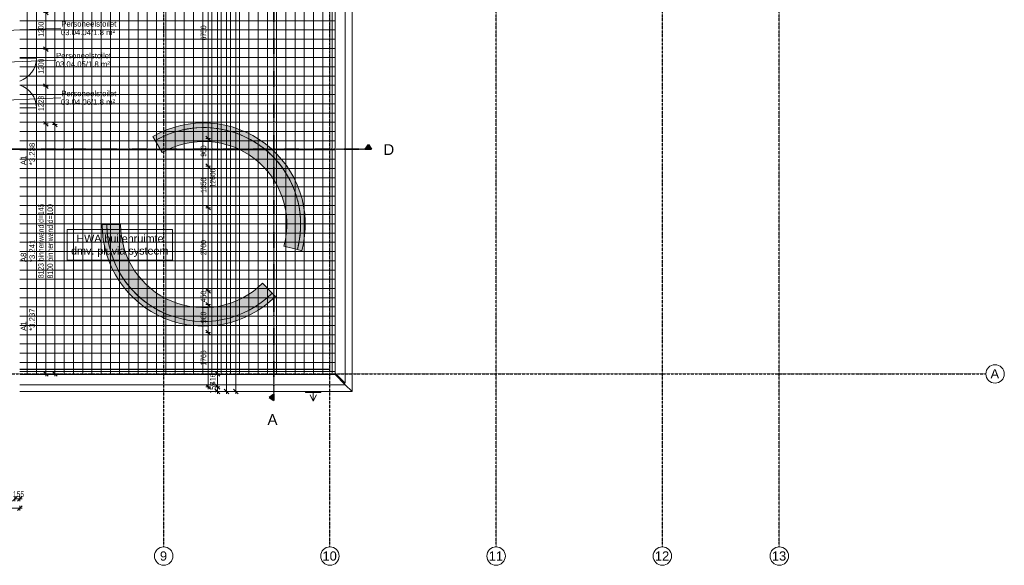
# Model space of a CAD drawing. Header units: millimetres. Extents: x -80560 to 110805, y -11020 to 52719.
# Tile 141 of 145: x 78816 to 110805, y 3783 to 21507. Entities that reach past the tile are written whole.
import ezdxf

# ---------------------------------------------------------------- set-up
doc = ezdxf.new("R2010")
doc.units = ezdxf.units.MM
doc.linetypes.add('CENTER2', pattern=[20, 8, -4, 4, -4])
doc.linetypes.add('DASHDOT2', pattern=[8, 4, -2, 0, -2])
for name, color, linetype, lineweight in [('A-ANNO-DIMS', 211, 'Continuous', 9), ('A-ANNO-DIMS-100', 211, 'Continuous', 9), ('A-AREA-IDEN', 2, 'Continuous', 9), ('A-DETL-MBND', 5, 'Continuous', 18), ('A-FLOR-HRAL', 11, 'Continuous', 18), ('A-GENM', 13, 'Continuous', 18), ('A-GLAZ-IDEN', 152, 'Continuous', 18), ('A-WALL', 113, 'Continuous', 35), ('G-ANNO-SYMB', 111, 'Continuous', 9), ('G-ANNO-TEXT', 231, 'Continuous', 9), ('I-FURN', 30, 'Continuous', 18), ('S-GRID', 1, 'Continuous', 9), ('S-GRID-IDEN', 1, 'Continuous', 9)]:
    doc.layers.add(name, color=color, linetype=linetype, lineweight=lineweight)
doc.styles.add('Arial', font='arial.ttf', dxfattribs={"height": 180})
doc.styles.add('Arial_3', font='arial.ttf', dxfattribs={"height": 350})
doc.styles.add('Arial_4', font='arial.ttf', dxfattribs={"height": 300})
doc.styles.add('Arial_5', font='arial.ttf', dxfattribs={"width": 0.7, "height": 180})
doc.styles.add('Arial_6', font='arial.ttf', dxfattribs={"height": 250})
doc.dimstyles.new('n3o_1_8', dxfattribs={"dimscale": 304.8, "dimtxt": 183.646692, "dimasz": 0.492126, "dimexe": 0.246063, "dimexo": 0.0625, "dimgap": 0.032808, "dimtad": 1, "dimdec": 0, "dimdsep": 46, "dimtxsty": 'Arial_5', "dimblk1": 'OBLIQUE', "dimblk2": 'OBLIQUE', "dimsah": 1, "dimcen": 0.09, "dimdle": 0.246063, "dimazin": 0, "dimtfac": 1, "dimtdec": 4, "dimtix": 1, "dimtmove": 0, "dimatfit": 3, "dimfxl": 0.246063, "dimfxlon": 1, "dimtvp": 1, "dimtolj": 1, "dimtzin": 0, "dimarcsym": 2})
doc.dimstyles.new('n3o_1_8_4', dxfattribs={"dimscale": 304.8, "dimtxt": 183.646692, "dimasz": 0.492126, "dimexe": 0.246063, "dimexo": 0.0625, "dimgap": 0.032808, "dimtad": 1, "dimdec": 0, "dimdsep": 46, "dimtxsty": 'Arial_5', "dimblk1": 'OBLIQUE', "dimblk2": 'OBLIQUE', "dimsah": 1, "dimcen": 0.09, "dimdle": 0.246063, "dimazin": 0, "dimtfac": 1, "dimtdec": 4, "dimtix": 1, "dimtmove": 0, "dimatfit": 3, "dimfxl": 0.246063, "dimfxlon": 1, "dimtvp": 1, "dimtolj": 1, "dimtzin": 0, "dimarcsym": 2})

# ---------------------------------------------------------------- blocks, each defined once
blk = doc.blocks.new('82_FU_EHA_Circle bench - 82_FU_EHA_Circle bench-30219657-DO_03 derde verdieping')
at = {"layer": 'A-DETL-MBND', "transparency": 33554432}
for points in [[(-3299, 68), (-3297, -136), (-3282, -340), (-3253, -551), (-3215, -744), (-3163, -942), (-3098, -1136), (-3022, -1326), (-2934, -1510), (-2835, -1689), (-2725, -1862), (-2598, -2035), (-2474, -2184), (-2333, -2333), (-2227, -2227), (-2361, -2085), (-2486, -1935), (-2601, -1777), (-2706, -1612), (-2801, -1442), (-2885, -1265), (-2958, -1084), (-3019, -899), (-3069, -710), (-3107, -518), (-3133, -325), (-3147, -130), (-3149, 65), (-3139, 260), (-3117, 454), (-3083, 646), (-3037, 836), (-2979, 1023), (-2910, 1205), (-2830, 1383), (-2739, 1556), (-2637, 1723), (-2525, 1883), (-2404, 2036), (-2273, 2181), (-2133, 2318), (-1986, 2445), (-1830, 2564), (-1668, 2672), (-1499, 2770), (-1325, 2858), (-1145, 2935), (-961, 3000), (-773, 3054), (-583, 3096), (-390, 3126), (-195, 3144), (0, 3150), (0, 3300), (-204, 3294), (-408, 3275), (-610, 3243), (-810, 3199), (-1007, 3143), (-1200, 3074), (-1388, 2994), (-1571, 2902), (-1747, 2799), (-1918, 2686), (-2080, 2562), (-2235, 2428), (-2381, 2285), (-2518, 2133), (-2645, 1973), (-2763, 1805), (-2869, 1630), (-2965, 1449), (-3049, 1263), (-3121, 1072), (-3182, 876), (-3230, 677), (-3266, 476), (-3289, 273)], [(-3149, 65), (-3147, -136), (-3131, -340), (-3107, -518), (-3069, -710), (-3019, -899), (-2958, -1084), (-2885, -1265), (-2801, -1442), (-2706, -1612), (-2598, -1781), (-2486, -1935), (-2361, -2085), (-2227, -2227), (-1909, -1909), (-2033, -1776), (-2148, -1636), (-2253, -1487), (-2348, -1332), (-2433, -1171), (-2506, -1005), (-2568, -834), (-2618, -660), (-2657, -482), (-2683, -302), (-2697, -121), (-2699, 61), (-2689, 242), (-2667, 422), (-2632, 601), (-2586, 777), (-2528, 949), (-2458, 1117), (-2378, 1279), (-2286, 1436), (-2184, 1587), (-2073, 1730), (-1952, 1866), (-1822, 1993), (-1683, 2111), (-1538, 2219), (-1385, 2318), (-1226, 2406), (-1061, 2483), (-892, 2548), (-718, 2603), (-542, 2645), (-362, 2676), (-182, 2694), (0, 2700), (0, 3150), (-204, 3143), (-408, 3123), (-583, 3096), (-773, 3054), (-961, 3000), (-1145, 2935), (-1325, 2858), (-1499, 2770), (-1668, 2672), (-1833, 2562), (-1986, 2445), (-2133, 2318), (-2273, 2181), (-2404, 2036), (-2525, 1883), (-2637, 1723), (-2739, 1556), (-2830, 1383), (-2910, 1205), (-2979, 1023), (-3037, 836), (-3083, 646), (-3117, 454), (-3139, 260), (-3149, 68)]]:
    blk.add_hatch(color=256, dxfattribs=at).paths.add_polyline_path(points, flags=0)
at = {"layer": 'A-DETL-MBND'}
for p, q in [((0, 3300), (0, 3150)), ((0, 3150), (0, 2700)), ((-1909, -1909), (-2227, -2227)), ((-2227, -2227), (-2333, -2333))]:
    blk.add_line(p, q, dxfattribs=at)
for radius, start, end in [(3300, 90, 225), (3150, 90, 225), (3150, 100.6579, 157.5), (3150, 90, 100.6579), (2700, 90, 225), (3150, 157.5, 225)]:
    blk.add_arc((0, 0), radius, start, end, dxfattribs=at)
blk = doc.blocks.new('82_FU_EHA_Circle bench - 82_FU_EHA_Circle bench-V1-DO_03 derde verdieping')
at = {"layer": 'A-DETL-MBND', "transparency": 33554432}
for points in [[(0, 3300), (-204, 3294), (-408, 3275), (-610, 3243), (-810, 3199), (-1007, 3143), (-1200, 3074), (-1388, 2994), (-1571, 2902), (-1747, 2799), (-1918, 2686), (-2080, 2562), (-2235, 2428), (-2381, 2285), (-2518, 2133), (-2645, 1973), (-2763, 1805), (-2869, 1630), (-2965, 1449), (-3049, 1263), (-3121, 1072), (-3182, 876), (-3230, 677), (-3266, 476), (-3289, 273), (-3299, 68), (-3297, -136), (-3282, -340), (-3255, -543), (-3215, -744), (-3163, -942), (-3098, -1136), (-3022, -1326), (-2934, -1510), (-2835, -1689), (-2725, -1862), (-2604, -2027), (-2474, -2184), (-2333, -2333), (-2227, -2227), (-2361, -2085), (-2486, -1935), (-2601, -1777), (-2706, -1612), (-2801, -1442), (-2885, -1265), (-2958, -1084), (-3019, -899), (-3069, -710), (-3107, -518), (-3133, -325), (-3147, -130), (-3149, 65), (-3139, 260), (-3117, 454), (-3083, 646), (-3037, 836), (-2979, 1023), (-2910, 1205), (-2830, 1383), (-2739, 1556), (-2637, 1723), (-2525, 1883), (-2404, 2036), (-2273, 2181), (-2133, 2318), (-1986, 2445), (-1830, 2564), (-1668, 2672), (-1499, 2770), (-1325, 2858), (-1145, 2935), (-961, 3000), (-773, 3054), (-583, 3096), (-390, 3126), (-195, 3144), (0, 3150)], [(0, 3150), (-195, 3144), (-390, 3126), (-583, 3096), (-773, 3054), (-968, 2997), (-1160, 2928), (-1325, 2858), (-1499, 2770), (-1668, 2672), (-1830, 2564), (-1986, 2445), (-2133, 2318), (-2273, 2181), (-2404, 2036), (-2525, 1883), (-2637, 1723), (-2739, 1556), (-2830, 1383), (-2910, 1205), (-2979, 1023), (-3037, 836), (-3083, 646), (-3117, 454), (-3139, 260), (-3149, 65), (-3147, -130), (-3133, -325), (-3107, -518), (-3069, -710), (-3018, -903), (-2953, -1097), (-2885, -1265), (-2801, -1442), (-2706, -1612), (-2601, -1777), (-2486, -1935), (-2361, -2085), (-2227, -2227), (-1909, -1909), (-2033, -1776), (-2148, -1636), (-2253, -1487), (-2348, -1332), (-2433, -1171), (-2506, -1005), (-2568, -834), (-2618, -660), (-2657, -482), (-2683, -302), (-2697, -121), (-2699, 61), (-2689, 242), (-2667, 422), (-2632, 601), (-2586, 777), (-2528, 949), (-2452, 1130), (-2378, 1279), (-2286, 1436), (-2184, 1587), (-2073, 1730), (-1951, 1867), (-1822, 1993), (-1683, 2111), (-1538, 2219), (-1379, 2321), (-1226, 2406), (-1061, 2483), (-892, 2548), (-718, 2603), (-542, 2645), (-362, 2676), (-182, 2694), (0, 2700)]]:
    blk.add_hatch(color=256, dxfattribs=at).paths.add_polyline_path(points, flags=0)
at = {"layer": 'A-DETL-MBND'}
for p, q in [((0, 3300), (0, 3150)), ((0, 3150), (0, 2700)), ((-1909, -1909), (-2227, -2227)), ((-2227, -2227), (-2333, -2333))]:
    blk.add_line(p, q, dxfattribs=at)
for radius, start, end in [(3300, 90, 225), (3150, 90, 225), (3150, 93.5526, 118.4211), (3150, 90, 93.5526), (2700, 90, 225), (3150, 125.5263, 143.2895), (3150, 121.9737, 125.5263), (3150, 118.4211, 121.9737), (3150, 143.2895, 157.5), (3150, 161.0526, 164.6053), (3150, 157.5, 161.0526), (3150, 168.1579, 171.7105), (3150, 164.6053, 168.1579), (3150, 171.7105, 175.2632), (3150, 178.8158, 225), (3150, 175.2632, 178.8158)]:
    blk.add_arc((0, 0), radius, start, end, dxfattribs=at)
blk = doc.blocks.new('Railing - Railing-30401384-DO_03 derde verdieping')
at = {"layer": 'A-DETL-MBND'}
for p, q in [((64002, 35202), (59321, 35202)), ((59321, 35197), (63997, 35197)), ((63997, 35197), (63997, 10153)), ((64002, 10148), (64002, 35202)), ((63997, 10153), (53921, 10153)), ((53921, 10148), (64002, 10148))]:
    blk.add_line(p, q, dxfattribs=at)
for points in [[(64002, 35202), (64002, 35202), (64002, 35202), (64002, 35202), (64002, 35202), (64002, 35202), (64002, 35202), (64002, 35202), (64002, 35202), (64001, 35201), (64001, 35201), (64001, 35201), (64001, 35201), (64001, 35201), (64000, 35200), (64000, 35200), (64000, 35200), (64000, 35200), (64000, 35200), (64000, 35200), (64000, 35200), (63999, 35199), (63999, 35199), (63999, 35199), (63999, 35199), (63999, 35199), (63999, 35199), (63998, 35198), (63998, 35198), (63998, 35198), (63998, 35198), (63998, 35198), (63998, 35198), (63998, 35198), (63997, 35197), (63997, 35197)], [(64002, 10148), (64002, 10148), (64002, 10148), (64002, 10148), (64002, 10148), (64002, 10148), (64002, 10148), (64002, 10148), (64002, 10148), (64001, 10149), (64001, 10149), (64001, 10149), (64001, 10149), (64001, 10149), (64000, 10150), (64000, 10150), (64000, 10150), (64000, 10150), (64000, 10150), (64000, 10150), (64000, 10150), (63999, 10151), (63999, 10151), (63999, 10151), (63999, 10151), (63999, 10151), (63999, 10151), (63998, 10152), (63998, 10152), (63998, 10152), (63998, 10152), (63998, 10152), (63998, 10152), (63998, 10152), (63997, 10153), (63997, 10153)]]:
    blk.add_open_spline(points, degree=3, knots=[0, 0, 0, 0, 0.083333, 0.125, 0.166667, 0.208333, 0.229167, 0.25, 0.291667, 0.333333, 0.354167, 0.375, 0.395833, 0.416667, 0.4375, 0.458333, 0.479167, 0.5, 0.520833, 0.541667, 0.5625, 0.583333, 0.604167, 0.625, 0.645833, 0.666667, 0.6875, 0.708333, 0.75, 0.770833, 0.791667, 0.833333, 0.875, 0.916667, 1, 1, 1, 1], dxfattribs=at)
blk = doc.blocks.new('Basic Wall _ 41_WA_n3o_cladding_vertikaal_random_100mm_oorspronkelijk - ___-31301027-DO_03 derde verdieping')
at = {"layer": 'A-DETL-MBND'}
for p, q in [((64499, 35699), (64721, 35921)), ((64721, 35921), (64721, 9429)), ((64449, 9701), (64449, 9747)), ((64451, 9699), (64451, 9745)), ((64721, 9429), (64499, 9651))]:
    blk.add_line(p, q, dxfattribs=at)
blk = doc.blocks.new('Basic Wall _ 41_WA_n3o_cladding_vertikaal_random_100mm_oorspronkelijk - ___-31301028-DO_03 derde verdieping')
at = {"layer": 'A-DETL-MBND'}
for p, q in [((64499, 9651), (64721, 9429)), ((64721, 9429), (53921, 9429))]:
    blk.add_line(p, q, dxfattribs=at)
blk = doc.blocks.new('41_gen_mod_n3o_dakrand profiel - waterslag_roval_type barok_b 250-32990055-DO_03 derde verdieping')
at = {"layer": 'A-DETL-MBND'}
for p, q in [((-5178, 330), (5070, 330)), ((5400, 0), (5070, 330)), ((-5178, 0), (5400, 0))]:
    blk.add_line(p, q, dxfattribs=at)
blk = doc.blocks.new('41_gen_mod_n3o_dakrand profiel - waterslag_roval_type barok_b 250-32989980-DO_03 derde verdieping')
at = {"layer": 'A-DETL-MBND'}
for p, q in [((-12671, 330), (-13001, 0)), ((-12671, 330), (12671, 330)), ((13001, 0), (12671, 330)), ((-13001, 0), (13001, 0))]:
    blk.add_line(p, q, dxfattribs=at)
blk = doc.blocks.new('52_noodoverstort - noodoverstort 100x500-V301-DO_03 derde verdieping')
at = {"layer": 'A-DETL-MBND'}
for p, q in [((-250, -291.5), (-250, -325)), ((250, -325), (250, -291.5)), ((-250, -325), (250, -325)), ((-100, -400), (0, -600)), ((0, -325), (0, -600)), ((0, -600), (100, -400))]:
    blk.add_line(p, q, dxfattribs=at)
blk = doc.blocks.new('Mobility Plan Swing v2 - Mobility Plan Swing v2-V311-DO_03 derde verdieping')
at = {"layer": 'A-DETL-MBND'}
blk.add_line((-390, -780), (-390, -239), dxfattribs=at)
blk.add_arc((-390, 0), 780, 270, 342.1259, dxfattribs=at)
blk = doc.blocks.new('Mobility Plan Swing v2 - Mobility Plan Swing v2-V312-DO_03 derde verdieping')
at = {"layer": 'A-DETL-MBND'}
blk.add_line((-390, 780), (-390, 239), dxfattribs=at)
blk.add_arc((-390, 0), 780, 17.8741, 90, dxfattribs=at)
blk = doc.blocks.new('Grid - r_3_0mm-316018-DO_03 derde verdieping')
at = {"layer": 'S-GRID-IDEN'}
blk.add_circle((0, 0), 3, dxfattribs=at)
blk = doc.blocks.new('Section - 00_n3o_sectionmark_detailaanduiding-325618-DO_03 derde verdieping')
at = {"layer": 'G-ANNO-SYMB'}
blk.add_hatch(color=256, dxfattribs=at).paths.add_polyline_path([(0, 0), (1.05, 1.5), (2.1, 0)], flags=0)
at = {"layer": 'G-ANNO-SYMB', "linetype": 'DASHDOT2', "lineweight": 35}
for p, q in [((1.05, 1.5), (0, 0)), ((2.1, 0), (1.05, 1.5)), ((0, 0), (2.1, 0))]:
    blk.add_line(p, q, dxfattribs=at)
blk = doc.blocks.new('DIMBLOCK73-DO_03 derde verdieping')
at = {"layer": 'A-ANNO-DIMS-100'}
for p, q in [((84939, 24400), (84864, 24475)), ((84864, 24400), (85014, 24400)), ((84939, 24400), (84864, 24400)), ((84939, 24400), (84939, 17650)), ((84939, 24400), (85014, 24325)), ((84939, 17650), (84864, 17725)), ((84864, 17650), (85014, 17650)), ((84939, 17650), (84864, 17650)), ((84939, 17650), (85014, 17575))]:
    blk.add_line(p, q, dxfattribs=at)
at = {"layer": 'A-ANNO-DIMS-100', "color": 0, "insert": (84696, 20833), "char_height": 180, "width": 461.09, "attachment_point": 1, "rotation": 90, "line_spacing_factor": 0.941778, "style": 'Arial_5'}
blk.add_mtext('6750', dxfattribs=at)
blk = doc.blocks.new('_Oblique')
at = {"color": 0, "linetype": 'ByBlock', "lineweight": -2}
blk.add_line((-0.5, -0.5), (0.5, 0.5), dxfattribs=at)
blk = doc.blocks.new('DIMBLOCK74-DO_03 derde verdieping')
at = {"layer": 'A-ANNO-DIMS-100'}
for p, q in [((84939, 17650), (84864, 17725)), ((84864, 17650), (85014, 17650)), ((84939, 17650), (84864, 17650)), ((84939, 17650), (84939, 16750)), ((84939, 17650), (85014, 17575)), ((84939, 16750), (84864, 16825)), ((84864, 16750), (85014, 16750)), ((84939, 16750), (84864, 16750)), ((84939, 16750), (85014, 16675))]:
    blk.add_line(p, q, dxfattribs=at)
at = {"layer": 'A-ANNO-DIMS-100', "color": 0, "insert": (84696, 17056), "char_height": 180, "width": 345.82, "attachment_point": 1, "rotation": 90, "line_spacing_factor": 0.941778, "style": 'Arial_5'}
blk.add_mtext('900', dxfattribs=at)
blk = doc.blocks.new('DIMBLOCK75-DO_03 derde verdieping')
at = {"layer": 'A-ANNO-DIMS-100'}
for p, q in [((84939, 16750), (84864, 16825)), ((84864, 16750), (85014, 16750)), ((84939, 16750), (84864, 16750)), ((84939, 16750), (84939, 15400)), ((84939, 16750), (85014, 16675)), ((84939, 15400), (84864, 15475)), ((84864, 15400), (85014, 15400)), ((84939, 15400), (84864, 15400)), ((84939, 15400), (85014, 15325))]:
    blk.add_line(p, q, dxfattribs=at)
at = {"layer": 'A-ANNO-DIMS-100', "color": 0, "insert": (84696, 15883), "char_height": 180, "width": 461.09, "attachment_point": 1, "rotation": 90, "line_spacing_factor": 0.941778, "style": 'Arial_5'}
blk.add_mtext('1350', dxfattribs=at)
blk = doc.blocks.new('DIMBLOCK76-DO_03 derde verdieping')
at = {"layer": 'A-ANNO-DIMS-100'}
for p, q in [((84939, 15400), (84864, 15475)), ((84864, 15400), (85014, 15400)), ((84939, 15400), (84864, 15400)), ((84939, 15400), (84939, 12700)), ((84939, 15400), (85014, 15325)), ((84939, 12700), (84864, 12775)), ((84864, 12700), (85014, 12700)), ((84939, 12700), (84864, 12700)), ((84939, 12700), (85014, 12625))]:
    blk.add_line(p, q, dxfattribs=at)
at = {"layer": 'A-ANNO-DIMS-100', "color": 0, "insert": (84696, 13858), "char_height": 180, "width": 461.09, "attachment_point": 1, "rotation": 90, "line_spacing_factor": 0.941778, "style": 'Arial_5'}
blk.add_mtext('2700', dxfattribs=at)
blk = doc.blocks.new('DIMBLOCK77-DO_03 derde verdieping')
at = {"layer": 'A-ANNO-DIMS-100'}
for p, q in [((84939, 12700), (84864, 12775)), ((84864, 12700), (85014, 12700)), ((84939, 12700), (84864, 12700)), ((84939, 12700), (84939, 12250)), ((84939, 12700), (85014, 12625)), ((84939, 12250), (84864, 12325)), ((84864, 12250), (85014, 12250)), ((84939, 12250), (84864, 12250)), ((84939, 12250), (85014, 12175))]:
    blk.add_line(p, q, dxfattribs=at)
at = {"layer": 'A-ANNO-DIMS-100', "color": 0, "insert": (84696, 12331), "char_height": 180, "width": 345.82, "attachment_point": 1, "rotation": 90, "line_spacing_factor": 0.941778, "style": 'Arial_5'}
blk.add_mtext('450', dxfattribs=at)
blk = doc.blocks.new('DIMBLOCK78-DO_03 derde verdieping')
at = {"layer": 'A-ANNO-DIMS-100'}
for p, q in [((84939, 12250), (84864, 12325)), ((84864, 12250), (85014, 12250)), ((84939, 12250), (84864, 12250)), ((84939, 12250), (84939, 11350)), ((84939, 12250), (85014, 12175)), ((84939, 11350), (84864, 11425)), ((84864, 11350), (85014, 11350)), ((84939, 11350), (84864, 11350)), ((84939, 11350), (85014, 11275))]:
    blk.add_line(p, q, dxfattribs=at)
at = {"layer": 'A-ANNO-DIMS-100', "color": 0, "insert": (84696, 11656), "char_height": 180, "width": 345.82, "attachment_point": 1, "rotation": 90, "line_spacing_factor": 0.941778, "style": 'Arial_5'}
blk.add_mtext('900', dxfattribs=at)
blk = doc.blocks.new('DIMBLOCK79-DO_03 derde verdieping')
at = {"layer": 'A-ANNO-DIMS-100'}
for p, q in [((84939, 11350), (84864, 11425)), ((84864, 11350), (85014, 11350)), ((84939, 11350), (84864, 11350)), ((84939, 11350), (84939, 9509)), ((84939, 11350), (85014, 11275)), ((84939, 9584), (84864, 9659)), ((84864, 9584), (85014, 9584)), ((84939, 9584), (84864, 9584)), ((84939, 9584), (85014, 9509))]:
    blk.add_line(p, q, dxfattribs=at)
at = {"layer": 'A-ANNO-DIMS-100', "color": 0, "insert": (84696, 10275), "char_height": 180, "width": 461.09, "attachment_point": 1, "rotation": 90, "line_spacing_factor": 0.941778, "style": 'Arial_5'}
blk.add_mtext('1766', dxfattribs=at)
blk = doc.blocks.new('DIMBLOCK165-DO_03 derde verdieping')
at = {"layer": 'A-ANNO-DIMS-100'}
for p, q in [((78661, 5942), (78586, 5867)), ((78661, 5942), (78736, 6017)), ((78661, 6017), (78661, 5867)), ((78661, 5942), (78661, 6017)), ((78661, 5942), (78891, 5942)), ((78816, 5942), (78741, 5867)), ((78816, 5942), (78891, 6017)), ((78816, 6017), (78816, 5867)), ((78816, 5942), (78816, 6017))]:
    blk.add_line(p, q, dxfattribs=at)
at = {"layer": 'A-ANNO-DIMS-100', "color": 0, "insert": (78594, 6185), "char_height": 180, "width": 345.82, "attachment_point": 1, "line_spacing_factor": 0.941778, "style": 'Arial_5'}
blk.add_mtext('155', dxfattribs=at)
blk = doc.blocks.new('DIMBLOCK166-DO_03 derde verdieping')
at = {"layer": 'A-ANNO-DIMS-100'}
for p, q in [((34249, 5642), (78891, 5642)), ((34324, 5642), (34249, 5567)), ((34324, 5642), (34399, 5717)), ((34324, 5717), (34324, 5567)), ((34324, 5642), (34324, 5717)), ((78816, 5642), (78741, 5567)), ((78816, 5642), (78891, 5717)), ((78816, 5717), (78816, 5567)), ((78816, 5642), (78816, 5717))]:
    blk.add_line(p, q, dxfattribs=at)
at = {"layer": 'A-ANNO-DIMS-100', "color": 0, "insert": (56330, 5885), "char_height": 180, "width": 576.37, "attachment_point": 1, "line_spacing_factor": 0.941778, "style": 'Arial_5'}
blk.add_mtext('44492', dxfattribs=at)
blk = doc.blocks.new('DIMBLOCK171-DO_03 derde verdieping')
at = {"layer": 'A-ANNO-DIMS-100'}
for p, q in [((85239, 22600), (85164, 22675)), ((85314, 22600), (85164, 22600)), ((85239, 22600), (85239, 10000)), ((85239, 22600), (85314, 22525)), ((85239, 22600), (85314, 22600)), ((85239, 10000), (85164, 10075)), ((85314, 10000), (85164, 10000)), ((85239, 10000), (85314, 9925)), ((85239, 10000), (85314, 10000))]:
    blk.add_line(p, q, dxfattribs=at)
at = {"layer": 'A-ANNO-DIMS-100', "color": 0, "insert": (84996, 16060), "char_height": 180, "width": 576.37, "attachment_point": 1, "rotation": 90, "line_spacing_factor": 0.941778, "style": 'Arial_5'}
blk.add_mtext('12600', dxfattribs=at)
blk = doc.blocks.new('DIMBLOCK172-DO_03 derde verdieping')
at = {"layer": 'A-ANNO-DIMS-100'}
for p, q in [((85239, 10000), (85164, 10075)), ((85314, 10000), (85164, 10000)), ((85239, 10000), (85239, 9584)), ((85239, 10000), (85314, 9925)), ((85239, 10000), (85314, 10000)), ((85239, 9584), (85164, 9659)), ((85164, 9584), (85314, 9584)), ((85239, 9584), (85164, 9584)), ((85239, 9584), (85314, 9509))]:
    blk.add_line(p, q, dxfattribs=at)
at = {"layer": 'A-ANNO-DIMS-100', "color": 0, "insert": (84996, 9648), "char_height": 180, "width": 345.82, "attachment_point": 1, "rotation": 90, "line_spacing_factor": 0.941778, "style": 'Arial_5'}
blk.add_mtext('416', dxfattribs=at)
blk = doc.blocks.new('DIMBLOCK173-DO_03 derde verdieping')
at = {"layer": 'A-ANNO-DIMS-100'}
for p, q in [((85239, 9584), (85164, 9659)), ((85164, 9584), (85314, 9584)), ((85239, 9584), (85164, 9584)), ((85239, 9429), (85164, 9504)), ((85164, 9429), (85314, 9429)), ((85239, 9429), (85164, 9429)), ((85239, 9584), (85239, 9354)), ((85239, 9584), (85314, 9509)), ((85239, 9429), (85314, 9354))]:
    blk.add_line(p, q, dxfattribs=at)
at = {"layer": 'A-ANNO-DIMS-100', "color": 0, "insert": (84996, 9362), "char_height": 180, "width": 345.82, "attachment_point": 1, "rotation": 90, "line_spacing_factor": 0.941778, "style": 'Arial_5'}
blk.add_mtext('155', dxfattribs=at)
blk = doc.blocks.new('DIMBLOCK174-DO_03 derde verdieping')
at = {"layer": 'A-ANNO-DIMS-100'}
for p, q in [((85539, 35921), (85464, 35996)), ((85464, 35921), (85614, 35921)), ((85539, 35921), (85464, 35921)), ((85539, 9354), (85539, 35921)), ((85539, 35921), (85614, 35846)), ((85539, 9429), (85464, 9504)), ((85464, 9429), (85614, 9429)), ((85539, 9429), (85464, 9429)), ((85539, 9429), (85614, 9354))]:
    blk.add_line(p, q, dxfattribs=at)
at = {"layer": 'A-ANNO-DIMS-100', "color": 0, "insert": (85296, 22435), "char_height": 180, "width": 576.37, "attachment_point": 1, "rotation": 90, "line_spacing_factor": 0.941778, "style": 'Arial_5'}
blk.add_mtext('26492', dxfattribs=at)
blk = doc.blocks.new('DIMBLOCK176-DO_03 derde verdieping')
at = {"layer": 'A-ANNO-DIMS-100'}
for p, q in [((85839, 48371), (85764, 48446)), ((85764, 48371), (85914, 48371)), ((85839, 48371), (85764, 48371)), ((85839, 48446), (85839, 9354)), ((85839, 48371), (85914, 48296)), ((85839, 9429), (85764, 9504)), ((85764, 9429), (85914, 9429)), ((85839, 9429), (85764, 9429)), ((85839, 9429), (85914, 9354))]:
    blk.add_line(p, q, dxfattribs=at)
at = {"layer": 'A-ANNO-DIMS-100', "color": 0, "insert": (85596, 28660), "char_height": 180, "width": 576.37, "attachment_point": 1, "rotation": 90, "line_spacing_factor": 0.941778, "style": 'Arial_5'}
blk.add_mtext('38942', dxfattribs=at)
blk = doc.blocks.new('DIMBLOCK632-DO_03 derde verdieping')
at = {"layer": 'A-ANNO-DIMS-100'}
for p, q in [((79661, 21745), (79586, 21820)), ((79586, 21745), (79736, 21745)), ((79661, 21745), (79586, 21745)), ((79661, 21745), (79661, 20545)), ((79661, 21745), (79736, 21670)), ((79661, 20545), (79586, 20620)), ((79586, 20545), (79736, 20545)), ((79661, 20545), (79586, 20545)), ((79661, 20545), (79736, 20470))]:
    blk.add_line(p, q, dxfattribs=at)
at = {"layer": 'A-ANNO-DIMS-100', "color": 0, "insert": (79417, 20953), "char_height": 180, "width": 461.09, "attachment_point": 1, "rotation": 90, "line_spacing_factor": 0.941778, "style": 'Arial_5'}
blk.add_mtext('1200', dxfattribs=at)
blk = doc.blocks.new('DIMBLOCK633-DO_03 derde verdieping')
at = {"layer": 'A-ANNO-DIMS-100'}
for p, q in [((79661, 20545), (79586, 20620)), ((79586, 20545), (79736, 20545)), ((79661, 20545), (79586, 20545)), ((79661, 20545), (79661, 19345)), ((79661, 20545), (79736, 20470)), ((79661, 19345), (79586, 19420)), ((79586, 19345), (79736, 19345)), ((79661, 19345), (79586, 19345)), ((79661, 19345), (79736, 19270))]:
    blk.add_line(p, q, dxfattribs=at)
at = {"layer": 'A-ANNO-DIMS-100', "color": 0, "insert": (79417, 19753), "char_height": 180, "width": 461.09, "attachment_point": 1, "rotation": 90, "line_spacing_factor": 0.941778, "style": 'Arial_5'}
blk.add_mtext('1200', dxfattribs=at)
blk = doc.blocks.new('DIMBLOCK634-DO_03 derde verdieping')
at = {"layer": 'A-ANNO-DIMS-100'}
for p, q in [((79661, 19345), (79586, 19420)), ((79586, 19345), (79736, 19345)), ((79661, 19345), (79586, 19345)), ((79661, 19345), (79661, 18122)), ((79661, 19345), (79736, 19270)), ((79661, 18122), (79586, 18197)), ((79586, 18122), (79736, 18122)), ((79661, 18122), (79586, 18122)), ((79661, 18122), (79736, 18047))]:
    blk.add_line(p, q, dxfattribs=at)
at = {"layer": 'A-ANNO-DIMS-100', "color": 0, "insert": (79417, 18542), "char_height": 180, "width": 461.09, "attachment_point": 1, "rotation": 90, "line_spacing_factor": 0.941778, "style": 'Arial_5'}
blk.add_mtext('1223', dxfattribs=at)
blk = doc.blocks.new('DIMBLOCK635-DO_03 derde verdieping')
at = {"layer": 'A-ANNO-DIMS-100'}
for p, q in [((79661, 18122), (79586, 18197)), ((79586, 18122), (79736, 18122)), ((79661, 18122), (79586, 18122)), ((79661, 18122), (79661, 9925)), ((79661, 18122), (79736, 18047)), ((79661, 10000), (79586, 10075)), ((79736, 10000), (79586, 10000)), ((79661, 10000), (79736, 9925)), ((79661, 10000), (79736, 10000))]:
    blk.add_line(p, q, dxfattribs=at)
at = {"layer": 'A-ANNO-DIMS-100', "color": 0, "insert": (79417, 13112), "char_height": 180, "width": 2278.35, "attachment_point": 1, "rotation": 90, "line_spacing_factor": 0.941778, "style": 'Arial_5'}
blk.add_mtext('8123 binnenwand d=145', dxfattribs=at)
blk = doc.blocks.new('DIMBLOCK636-DO_03 derde verdieping')
at = {"layer": 'A-ANNO-DIMS-100'}
for p, q in [((79961, 18100), (79886, 18175)), ((79886, 18100), (80036, 18100)), ((79961, 18100), (79886, 18100)), ((79961, 18175), (79961, 9925)), ((79961, 18100), (80036, 18025)), ((79961, 10000), (79886, 10075)), ((80036, 10000), (79886, 10000)), ((79961, 10000), (80036, 9925)), ((79961, 10000), (80036, 10000))]:
    blk.add_line(p, q, dxfattribs=at)
at = {"layer": 'A-ANNO-DIMS-100', "color": 0, "insert": (79717, 13101), "char_height": 180, "width": 2278.35, "attachment_point": 1, "rotation": 90, "line_spacing_factor": 0.941778, "style": 'Arial_5'}
blk.add_mtext('8100 binnenwand d=100', dxfattribs=at)

msp = doc.modelspace()

# ---------------------------------------------------------------- hatches: boundary and pattern name
at = {"layer": 'A-DETL-MBND'}
h = msp.add_hatch(dxfattribs=at)
h.set_pattern_fill('FP_187', color=256, style=0, pattern_type=2)
h.set_pattern_definition([(270, (83862.32, 22675), (300, 2e-14), []), (0, (83862.32, 22675), (0, 300), [])])
h.paths.add_polyline_path([(88576.4, 9981), (89063.8, 9981), (89063.8, 35369), (84215.8, 35369), (84215.8, 35202.5), (88897.3, 35201.8), (88896.6, 10147.5), (78815.8, 10147.5), (78815.8, 9981), (88282.7, 9981)], flags=0)
h.paths.add_polyline_path([(83437.1, 10152.5), (88892.3, 10152.5), (88892.3, 35197.5), (84215.8, 35197.5), (84215.8, 21879), (83003.8, 21879), (83003.8, 21816), (82503.8, 21816), (82503.8, 21879), (78815.8, 21879), (78815.8, 10152.5), (83290.3, 10152.5)], flags=0)

# ---------------------------------------------------------------- linework, layer by layer
at = {"layer": 'A-AREA-IDEN'}
for p, q in [((77422.6, 21117.4), (80154.2, 21229.8)), ((77459.2, 20084.7), (79985.7, 20197)), ((77447.5, 18854.8), (80154.2, 18967.1))]:
    msp.add_line(p, q, dxfattribs=at)
at = {"layer": 'A-DETL-MBND'}
msp.add_line((89063.8, 9981), (89063.8, 10027), dxfattribs=at)
at = {"layer": 'G-ANNO-SYMB', "linetype": 'DASHDOT2', "lineweight": 35}
for p, q in [((87072, 48500.7), (87072, 9133.2)), ((33883.5, 17302.3), (90250.9, 17302.3))]:
    msp.add_line(p, q, dxfattribs=at)
at = {"layer": 'G-ANNO-TEXT', "color": 250, "flags": 128}
msp.add_lwpolyline([(80358.4, 14692.1), (83779.6, 14692.1), (83779.6, 13698.1), (80358.4, 13698.1)], close=True, dxfattribs=at)
at = {"layer": 'S-GRID', "linetype": 'CENTER2', "lineweight": 25}
for p, q in [((83494.8, 4383.3), (83494.8, 52119.1)), ((88894.8, 4383.3), (88894.8, 52119.1)), ((94294.8, 4383.3), (94294.8, 52119.1)), ((99694.8, 4383.3), (99694.8, 52119.1)), ((103494.8, 4383.3), (103494.8, 52119.1)), ((29945.3, 10000), (110204.9, 10000))]:
    msp.add_line(p, q, dxfattribs=at)

# ---------------------------------------------------------------- block references
at = {"layer": 'A-FLOR-HRAL'}
msp.add_blockref('Railing - Railing-30401384-DO_03 derde verdieping', (24894.8, 0), dxfattribs=at)
at = {"layer": 'A-GENM'}
for name, p, rotation in [('41_gen_mod_n3o_dakrand profiel - waterslag_roval_type barok_b 250-32989980-DO_03 derde verdieping', (89393.8, 22698), 89.99999999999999), ('Mobility Plan Swing v2 - Mobility Plan Swing v2-V312-DO_03 derde verdieping', (78576.8, 19867), 270.0000000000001), ('Mobility Plan Swing v2 - Mobility Plan Swing v2-V311-DO_03 derde verdieping', (78576.8, 19033), 90.00000000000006)]:
    msp.add_blockref(name, p, dxfattribs=dict(at, rotation=rotation))
for name, p in [('41_gen_mod_n3o_dakrand profiel - waterslag_roval_type barok_b 250-32990055-DO_03 derde verdieping', (83993.8, 9651)), ('52_noodoverstort - noodoverstort 100x500-V301-DO_03 derde verdieping', (88354.8, 9720.5))]:
    msp.add_blockref(name, p, dxfattribs=at)
at = {"layer": 'A-WALL', "lineweight": 18}
for name in ['Basic Wall _ 41_WA_n3o_cladding_vertikaal_random_100mm_oorspronkelijk - ___-31301027-DO_03 derde verdieping', 'Basic Wall _ 41_WA_n3o_cladding_vertikaal_random_100mm_oorspronkelijk - ___-31301028-DO_03 derde verdieping']:
    msp.add_blockref(name, (24894.8, 0), dxfattribs=at)
at = {"layer": 'G-ANNO-SYMB', "linetype": 'DASHDOT2', "lineweight": 35, "extrusion": (0, 0, -1), "xscale": 99.99999999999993, "yscale": 99.99999999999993, "zscale": 99.99999999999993}
msp.add_blockref('Section - 00_n3o_sectionmark_detailaanduiding-325618-DO_03 derde verdieping', (-90250.9, 17302.3), dxfattribs=at)
at = {"layer": 'G-ANNO-SYMB', "linetype": 'DASHDOT2', "lineweight": 35, "xscale": 99.99999999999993, "yscale": 99.99999999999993, "zscale": 99.99999999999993, "rotation": 89.99999999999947}
msp.add_blockref('Section - 00_n3o_sectionmark_detailaanduiding-325618-DO_03 derde verdieping', (87072, 9133.2), dxfattribs=at)
at = {"layer": 'I-FURN'}
for name, rotation in [('82_FU_EHA_Circle bench - 82_FU_EHA_Circle bench-V1-DO_03 derde verdieping', 254.9999999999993), ('82_FU_EHA_Circle bench - 82_FU_EHA_Circle bench-30219657-DO_03 derde verdieping', 89.99999999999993)]:
    msp.add_blockref(name, (84794.7, 14853), dxfattribs=dict(at, rotation=rotation))
at = {"layer": 'S-GRID-IDEN', "xscale": 99.99999999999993, "yscale": 99.99999999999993, "zscale": 99.99999999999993, "rotation": 269.9999999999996}
msp.add_blockref('Grid - r_3_0mm-316018-DO_03 derde verdieping', (110504.9, 10000), dxfattribs=at)
at = {"layer": 'S-GRID-IDEN', "xscale": 99.99999999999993, "yscale": 99.99999999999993, "zscale": 99.99999999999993}
for p in [(83494.8, 4083.3), (88894.8, 4083.3), (94294.8, 4083.3), (99694.8, 4083.3), (103494.8, 4083.3)]:
    msp.add_blockref('Grid - r_3_0mm-316018-DO_03 derde verdieping', p, dxfattribs=at)

# ---------------------------------------------------------------- texts
at = {"layer": 'A-AREA-IDEN', "char_height": 180, "attachment_point": 1, "style": 'Arial'}
for s, insert, width in [('Personeelstoilet', (80167.4, 21462.9), 2060.337), ('03.04.04/1.8 m²', (80154.2, 21185), 2092.404), ('03.04.05/1.8 m²', (79985.7, 20152.3), 2092.404), ('Personeelstoilet', (79998.9, 20430.1), 2060.337), ('Personeelstoilet', (80167.4, 19200.2), 2060.337), ('03.04.06/1.8 m²', (80154.2, 18922.4), 2092.404)]:
    msp.add_mtext(s, dxfattribs=dict(at, insert=insert, width=width))
at = {"layer": 'A-GLAZ-IDEN', "lineweight": 9, "char_height": 180, "attachment_point": 1, "rotation": 90, "style": 'Arial'}
for s, insert, width in [('*3.238', (79127.7, 16782.3), 865.822), ('A1', (78849.9, 16782.3), 368.776), ('*3.241', (79127.7, 13632.3), 865.822), ('A8', (78849.9, 13632.3), 368.776), ('*3.237', (79127.7, 11399.5), 865.822), ('A1', (78849.9, 11399.5), 368.776)]:
    msp.add_mtext(s, dxfattribs=dict(at, insert=insert, width=width))
at = {"layer": 'G-ANNO-SYMB', "char_height": 350, "attachment_point": 1, "style": 'Arial_3'}
for s, insert, width in [('D', (90631.1, 17462.3), 432.911), ('A', (86865.7, 8693.2), 400.844)]:
    msp.add_mtext(s, dxfattribs=dict(at, insert=insert, width=width))
at = {"layer": 'G-ANNO-TEXT', "color": 7, "char_height": 250, "attachment_point": 1, "style": 'Arial_6'}
for s, insert, width in [('HWA buitenruimte ', (80656.8, 14524.6), 3535.442), ('dmv. pluvia systeem', (80484.8, 14127.7), 3832.066)]:
    msp.add_mtext(s, dxfattribs=dict(at, insert=insert, width=width))
at = {"layer": 'S-GRID-IDEN', "char_height": 300, "attachment_point": 1, "style": 'Arial_4'}
for s, insert, width in [('A', (110356.9, 10154.5), 344.726), ('9', (83372.2, 4235.1), 288.607), ('10', (88653.2, 4235.1), 577.215), ('11', (94053.2, 4235.1), 577.215), ('12', (99453.2, 4235.1), 577.215), ('13', (103253.2, 4235.1), 577.215)]:
    msp.add_mtext(s, dxfattribs=dict(at, insert=insert, width=width))

# ---------------------------------------------------------------- dimensions: what is measured, and where the dimension line sits
at = {"layer": 'A-ANNO-DIMS'}
for base, p1, p2, dimstyle, override, picture, middle in [((85839.4, 9429), (85764.4, 48371), (85764.4, 9429), 'n3o_1_8', {"dimpost": '<>', "dimfxl": 38942}, 'DIMBLOCK176-DO_03 derde verdieping', (85737.5, 28900)), ((85539.4, 35921), (85464.4, 9429), (85464.4, 35921), 'n3o_1_8', {"dimpost": '<>', "dimfxl": 26492}, 'DIMBLOCK174-DO_03 derde verdieping', (85437.5, 22675)), ((84939.4, 17650), (84864.4, 24400), (84864.4, 17650), 'n3o_1_8', {"dimpost": '<>', "dimfxl": 6750}, 'DIMBLOCK73-DO_03 derde verdieping', (84837.5, 21025)), ((85239.4, 10000), (85314.4, 22600), (85314.4, 10000), 'n3o_1_8', {"dimpost": '<>', "dimfxl": 12600}, 'DIMBLOCK171-DO_03 derde verdieping', (85137.5, 16300)), ((79660.8, 20545), (79585.8, 21745), (79585.8, 20545), 'n3o_1_8_4', {"dimpost": '<>', "dimfxl": 1200}, 'DIMBLOCK632-DO_03 derde verdieping', (79558.9, 21145)), ((79660.8, 19345), (79585.8, 20545), (79585.8, 19345), 'n3o_1_8_4', {"dimpost": '<>', "dimfxl": 1200}, 'DIMBLOCK633-DO_03 derde verdieping', (79558.9, 19945)), ((79660.810095, 18122.5), (79585.810095, 19345), (79585.810095, 18122.5), 'n3o_1_8_4', {"dimpost": '<>', "dimfxl": 1222.5}, 'DIMBLOCK634-DO_03 derde verdieping', (79558.8455651, 18733.75)), ((79660.810095, 10000), (79585.810095, 18122.5), (79735.810095, 10000), 'n3o_1_8_4', {"dimpost": '<>binnenwand d=145', "dimfxl": 8123.884923}, 'DIMBLOCK635-DO_03 derde verdieping', (79558.8455651, 14061.25)), ((79960.8, 10000), (79885.8, 18100), (80035.8, 10000), 'n3o_1_8_4', {"dimpost": '<>binnenwand d=100', "dimfxl": 8101.38877}, 'DIMBLOCK636-DO_03 derde verdieping', (79858.9, 14050)), ((84939.4, 16750), (84864.4, 17650), (84864.4, 16750), 'n3o_1_8', {"dimpost": '<>', "dimfxl": 900}, 'DIMBLOCK74-DO_03 derde verdieping', (84837.5, 17200)), ((84939.4, 15400), (84864.4, 16750), (84864.4, 15400), 'n3o_1_8', {"dimpost": '<>', "dimfxl": 1350}, 'DIMBLOCK75-DO_03 derde verdieping', (84837.5, 16075)), ((84939.4, 12700), (84864.4, 15400), (84864.4, 12700), 'n3o_1_8', {"dimpost": '<>', "dimfxl": 2700}, 'DIMBLOCK76-DO_03 derde verdieping', (84837.5, 14050)), ((84939.4, 12250), (84864.4, 12700), (84864.4, 12250), 'n3o_1_8', {"dimpost": '<>', "dimfxl": 450}, 'DIMBLOCK77-DO_03 derde verdieping', (84837.5, 12475)), ((84939.4, 11350), (84864.4, 12250), (84864.4, 11350), 'n3o_1_8', {"dimpost": '<>', "dimfxl": 900}, 'DIMBLOCK78-DO_03 derde verdieping', (84837.5, 11800)), ((84939.4, 9584), (84864.4, 11350), (84864.4, 9584), 'n3o_1_8', {"dimpost": '<>', "dimfxl": 1766}, 'DIMBLOCK79-DO_03 derde verdieping', (84837.5, 10467)), ((85239.4, 9584), (85314.4, 10000), (85164.4, 9584), 'n3o_1_8', {"dimpost": '<>', "dimfxl": 442.217141}, 'DIMBLOCK172-DO_03 derde verdieping', (85137.5, 9792)), ((85239.4, 9429), (85164.4, 9584), (85164.4, 9429), 'n3o_1_8', {"dimpost": '<>', "dimfxl": 155}, 'DIMBLOCK173-DO_03 derde verdieping', (85137.5, 9506.5))]:
    dim = msp.add_linear_dim(base=base, p1=p1, p2=p2, angle=90, dimstyle=dimstyle, override=override, dxfattribs=at)
    dim.commit()
    dim.dimension.update_dxf_attribs({"geometry": picture, "text_midpoint": middle})
for base, p1, p2, override, picture, middle in [((78815.8, 5941.7), (78660.8, 6016.7), (78815.8, 6016.7), {"dimpost": '<>', "dimfxl": 155}, 'DIMBLOCK165-DO_03 derde verdieping', (78738.3, 6043.6)), ((78815.8, 5641.7), (34323.8, 5716.7), (78815.8, 5716.7), {"dimpost": '<>', "dimfxl": 44492}, 'DIMBLOCK166-DO_03 derde verdieping', (56569.8, 5743.6))]:
    dim = msp.add_linear_dim(base=base, p1=p1, p2=p2, dimstyle='n3o_1_8', override=override, dxfattribs=at)
    dim.commit()
    dim.dimension.update_dxf_attribs({"geometry": picture, "text_midpoint": middle})

doc.saveas('drawing.dxf')
